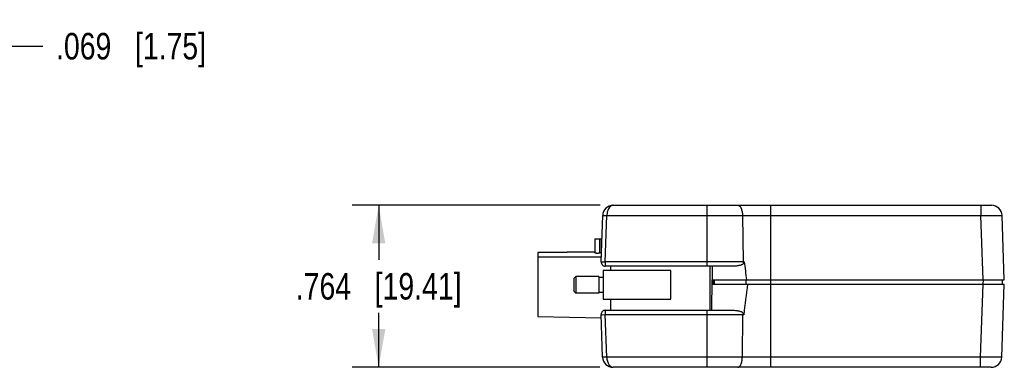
# Model space of a CAD drawing. Header units: inches. Extents: x 0 to 22, y 0 to 17.
# Tile 8 of 53: x 7.2 to 11.8, y 5.4 to 7.1. Entities that reach past the tile are written whole.
import ezdxf

# ---------------------------------------------------------------- set-up
doc = ezdxf.new("R2010")
doc.units = ezdxf.units.IN
doc.header["$LTSCALE"] = 1.21
doc.header["$MEASUREMENT"] = 0
doc.layers.get('0').update_dxf_attribs({"linetype": 'CONTINUOUS'})
doc.layers.add('02___PRT_ALL_AXES', color=7, linetype='CONTINUOUS')
doc.layers.add('DIMENSIONS', color=7, linetype='CONTINUOUS')
doc.styles.get("Standard").update_dxf_attribs({"font": 'txt', "width": 0.8})
doc.dimstyles.new('DIMSTYLE_1', dxfattribs={"dimtxt": 0.125, "dimasz": 0.18, "dimexe": 0.125, "dimexo": 0.0625, "dimgap": 0.0625, "dimtad": 0, "dimtih": 1, "dimtoh": 1, "dimdec": 3, "dimzin": 4, "dimdsep": 46, "dimtxsty": 'STANDARD', "dimblk": '_FILLED', "dimblk1": '_FILLED', "dimblk2": '_FILLED', "dimcen": 0.09, "dimadec": 0, "dimazin": 0, "dimtp": 0.001, "dimtm": 0.001, "dimtfac": 1, "dimtdec": 3, "dimtofl": 0, "dimtmove": 0, "dimatfit": 3, "dimldrblk": '_FILLED', "dimfxl": 1, "dimtolj": 1, "dimtzin": 4, "dimarcsym": 0})

# ---------------------------------------------------------------- blocks, each defined once
blk = doc.blocks.new('_FILLED')
at = {"color": 0, "linetype": 'BYBLOCK'}
blk.add_solid([(0, 0), (-1, 0.174), (-1, -0.174)], dxfattribs=at)
blk = doc.blocks.new('*D2')
at = {"layer": 'DIMENSIONS', "color": 2, "linetype": 'CONTINUOUS'}
for p, q in [((9.9224, 6.1831), (8.7549, 6.1831)), ((8.8799, 6.1831), (8.8799, 5.9261)), ((8.8799, 5.4191), (8.8799, 5.6761)), ((9.9217, 5.4191), (8.7549, 5.4191))]:
    blk.add_line(p, q, dxfattribs=at)
at = {"layer": 'DIMENSIONS', "color": 2, "linetype": 'CONTINUOUS', "xscale": 0.18, "yscale": 0.18, "zscale": 0.18}
for p, rotation in [((8.8799, 6.1831), 90), ((8.8799, 5.4191), 270)]:
    blk.add_blockref('_FILLED', p, dxfattribs=dict(at, rotation=rotation))
at = {"layer": 'DIMENSIONS', "color": 2, "linetype": 'CONTINUOUS', "insert": (8.8799, 5.8636), "char_height": 0.125, "width": 1.225, "attachment_point": 2, "line_spacing_factor": 0.9}
blk.add_mtext('.764{\\Ftxt.shx;\\W1.000000;\\H0.125000; }[19.41]', dxfattribs=at)
blk = doc.blocks.new('*D11')
at = {"layer": 'DIMENSIONS', "color": 2, "linetype": 'CONTINUOUS'}
for p, q in [((6.8869, 6.0524), (6.8869, 7.0581)), ((6.9558, 5.9382), (6.9558, 7.0581)), ((6.8869, 6.9331), (6.5269, 6.9331)), ((6.9558, 6.9331), (7.2979, 6.9331))]:
    blk.add_line(p, q, dxfattribs=at)
at = {"layer": 'DIMENSIONS', "color": 2, "linetype": 'CONTINUOUS', "xscale": 0.18, "yscale": 0.18, "zscale": 0.18}
blk.add_blockref('_FILLED', (6.8869, 6.9331), dxfattribs=at)
at = {"layer": 'DIMENSIONS', "color": 2, "linetype": 'CONTINUOUS', "xscale": 0.18, "yscale": 0.18, "zscale": 0.18, "rotation": 180}
blk.add_blockref('_FILLED', (6.9558, 6.9331), dxfattribs=at)
at = {"layer": 'DIMENSIONS', "color": 2, "linetype": 'CONTINUOUS', "insert": (7.3604, 6.9956), "char_height": 0.125, "width": 1.125, "attachment_point": 1, "line_spacing_factor": 0.9}
blk.add_mtext('.069{\\Ftxt.shx;\\W1.000000;\\H0.125000; }[1.75]', dxfattribs=at)

msp = doc.modelspace()

# ---------------------------------------------------------------- linework, layer by layer
at = {"color": 7, "linetype": 'CONTINUOUS'}
for p, q in [((9.9849, 6.1831), (11.7658, 6.1831)), ((10.4264, 5.8961), (10.4264, 6.1831)), ((10.7263, 5.4191), (10.7263, 6.1831)), ((11.7158, 6.1831), (11.7158, 6.1348)), ((9.9273, 5.9168), (9.9349, 6.1348)), ((9.9473, 5.9168), (9.9549, 6.1348)), ((9.9549, 6.1348), (11.7158, 6.1348)), ((10.5932, 6.1348), (10.5965, 5.9168)), ((11.7264, 5.8311), (11.7158, 6.1348)), ((11.8264, 5.8311), (11.8158, 6.1348)), ((9.8976, 6.0244), (9.8976, 5.9603)), ((9.8976, 6.0244), (9.9311, 6.0244)), ((9.9202, 6.0244), (9.9202, 5.9589)), ((9.9275, 6.0244), (9.9275, 5.9603)), ((9.6299, 5.9603), (9.6299, 5.6583)), ((9.7677, 5.9603), (9.6299, 5.9603)), ((9.6299, 5.9405), (9.9281, 5.9405)), ((9.7677, 5.9603), (9.7677, 5.9622)), ((9.8976, 5.9622), (9.7677, 5.9622)), ((9.9288, 5.9603), (9.9275, 5.9603)), ((9.9473, 5.9168), (9.9473, 5.8961)), ((10.6013, 5.9168), (9.9473, 5.9168)), ((10.5501, 5.8961), (9.9473, 5.8961)), ((9.9724, 5.8961), (9.9724, 5.8757)), ((10.4409, 5.6881), (10.4409, 5.8961)), ((10.4497, 5.8961), (10.4509, 5.8311)), ((9.937, 5.8757), (9.937, 5.7399)), ((10.2559, 5.8757), (9.937, 5.8757)), ((10.2559, 5.7399), (10.2559, 5.8757)), ((10.4484, 5.6881), (10.4509, 5.8311)), ((10.4505, 5.8111), (11.8264, 5.8111)), ((10.4509, 5.8311), (11.8264, 5.8311)), ((10.4559, 5.8311), (10.4555, 5.8111)), ((10.4612, 5.8111), (10.4609, 5.8311)), ((10.6103, 5.8111), (10.6103, 5.8311)), ((11.7144, 5.4673), (11.7264, 5.8111)), ((11.7264, 5.8311), (11.726, 5.8111)), ((11.8144, 5.4673), (11.8264, 5.8111)), ((11.8164, 5.8311), (11.816, 5.8111)), ((9.937, 5.7399), (10.2559, 5.7399)), ((9.9724, 5.7399), (9.9724, 5.6881)), ((9.6299, 5.6583), (9.9277, 5.6531)), ((9.9272, 5.6688), (9.9272, 5.6674)), ((9.9342, 5.4673), (9.9272, 5.6674)), ((9.9328, 5.6671), (9.9472, 5.6674)), ((9.9472, 5.6881), (9.9472, 5.6674)), ((9.9472, 5.6881), (10.5472, 5.6881)), ((9.9542, 5.4673), (9.9472, 5.6674)), ((9.9472, 5.6674), (10.5989, 5.6674)), ((10.4264, 5.4191), (10.4264, 5.6881)), ((10.5926, 5.4673), (10.5956, 5.6674)), ((11.7144, 5.4673), (9.9542, 5.4673)), ((11.7144, 5.4191), (11.7144, 5.4673)), ((11.7644, 5.4191), (9.9842, 5.4191))]:
    msp.add_line(p, q, dxfattribs=at)
for centre, radius, start, end in [((9.9849, 6.1331), 0.05, 90, 178.017), ((11.7658, 6.1331), 0.05, 2, 90), ((9.9473, 5.9161), 0.02, 178, 270), ((18.3747, 6.8724), 7.8319, 187.00811, 187.64021), ((18.0421, 4.7676), 7.4974, 172.00005, 173.10755), ((9.9472, 5.6681), 0.02, 90, 182), ((9.9842, 5.4691), 0.05, 181.983, 270), ((11.7644, 5.4691), 0.05, 270.0009, 358)]:
    msp.add_arc(centre, radius, start, end, dxfattribs=at)
for points, knots in [([(9.9849, 6.1831), (9.984, 6.1831), (9.9822, 6.1829), (9.9795, 6.1823), (9.9768, 6.1813), (9.9733, 6.1794), (9.97, 6.1766), (9.967, 6.1733), (9.9639, 6.1691), (9.9606, 6.163), (9.9576, 6.1545), (9.9559, 6.1467), (9.9551, 6.14), (9.9549, 6.1366), (9.9549, 6.1348)], [0, 0, 0, 0, 0.043405, 0.087405, 0.132745, 0.180107, 0.282715, 0.338919, 0.398705, 0.529559, 0.675297, 0.833701, 0.916345, 1, 1, 1, 1]), ([(10.5718, 6.1831), (10.5725, 6.1831), (10.5739, 6.1829), (10.5759, 6.1822), (10.578, 6.181), (10.5799, 6.1794), (10.5818, 6.1774), (10.5835, 6.175), (10.5852, 6.1722), (10.5867, 6.169), (10.5881, 6.1655), (10.5898, 6.1603), (10.5915, 6.1532), (10.5928, 6.1442), (10.5931, 6.138), (10.5932, 6.1348)], [0, 0, 0, 0, 0.036466, 0.074439, 0.115095, 0.159346, 0.207793, 0.26079, 0.318435, 0.380649, 0.44724, 0.517871, 0.669523, 0.83186, 1, 1, 1, 1]), ([(9.9349, 6.1348), (9.9349, 6.1349), (9.9349, 6.1349), (9.935, 6.1349), (9.9351, 6.135), (9.9353, 6.135), (9.9355, 6.135), (9.9358, 6.135), (9.9361, 6.135), (9.9366, 6.135), (9.9373, 6.1351), (9.9388, 6.1351), (9.941, 6.1351), (9.9439, 6.1351), (9.9467, 6.1351), (9.9491, 6.135), (9.9517, 6.1349), (9.9536, 6.1348), (9.9549, 6.1348)], [0, 0, 0, 0, 0.003313, 0.00758, 0.013796, 0.022242, 0.032989, 0.046053, 0.061429, 0.079083, 0.120996, 0.171337, 0.295363, 0.446335, 0.618582, 0.710723, 0.805734, 1, 1, 1, 1]), ([(11.7158, 6.1348), (11.7223, 6.1349), (11.732, 6.1351), (11.7447, 6.1353), (11.7539, 6.1354), (11.7628, 6.1354), (11.7711, 6.1355), (11.779, 6.1355), (11.7862, 6.1356), (11.7928, 6.1355), (11.7978, 6.1355), (11.8014, 6.1355), (11.8039, 6.1354), (11.8061, 6.1354), (11.8081, 6.1354), (11.8098, 6.1353), (11.8114, 6.1353), (11.8127, 6.1352), (11.8137, 6.1351), (11.8146, 6.1351), (11.8151, 6.135), (11.8155, 6.135), (11.8156, 6.1349), (11.8157, 6.1349), (11.8157, 6.1349), (11.8158, 6.1348), (11.8158, 6.1348)], [0, 0, 0, 0, 0.19493, 0.290087, 0.382404, 0.471032, 0.555139, 0.63391, 0.706569, 0.772434, 0.830857, 0.857105, 0.881295, 0.903363, 0.923253, 0.940923, 0.956335, 0.969452, 0.980235, 0.988665, 0.994737, 0.996891, 0.998463, 0.999035, 0.999472, 1, 1, 1, 1]), ([(9.9202, 5.9589), (9.9196, 5.9585), (9.9178, 5.9576), (9.9147, 5.9567), (9.911, 5.9562), (9.907, 5.9562), (9.9034, 5.9568), (9.9004, 5.9579), (9.8985, 5.9589), (9.8976, 5.9599), (9.8976, 5.9603)], [0, 0, 0, 0, 0.101024, 0.237896, 0.399373, 0.56855, 0.725855, 0.85562, 0.947873, 1, 1, 1, 1]), ([(9.9202, 5.9589), (9.9206, 5.9592), (9.9215, 5.9596), (9.924, 5.9602), (9.926, 5.9603), (9.9275, 5.9603)], [0, 0, 0, 0, 0.176477, 0.411212, 1, 1, 1, 1]), ([(9.9273, 5.9168), (9.9273, 5.9168), (9.9273, 5.9168), (9.9274, 5.9168), (9.9274, 5.9169), (9.9275, 5.9169), (9.9278, 5.9169), (9.9282, 5.917), (9.9289, 5.917), (9.9297, 5.917), (9.9307, 5.9171), (9.9319, 5.9171), (9.9332, 5.9171), (9.9347, 5.9171), (9.9368, 5.917), (9.9397, 5.917), (9.9434, 5.9169), (9.946, 5.9168), (9.9473, 5.9168)], [0, 0, 0, 0, 0.002087, 0.003817, 0.006087, 0.012317, 0.020847, 0.044829, 0.077959, 0.119916, 0.170295, 0.228674, 0.294474, 0.367023, 0.445641, 0.618103, 0.805487, 1, 1, 1, 1]), ([(10.5953, 5.9061), (10.5938, 5.9049), (10.5904, 5.9029), (10.5849, 5.9007), (10.5793, 5.899), (10.5735, 5.8978), (10.5677, 5.897), (10.5599, 5.8963), (10.554, 5.8961), (10.5501, 5.8961)], [0, 0, 0, 0, 0.124974, 0.249964, 0.374975, 0.499987, 0.625, 0.750013, 1, 1, 1, 1]), ([(10.5965, 5.9168), (10.5965, 5.9149), (10.5963, 5.9113), (10.5957, 5.9078), (10.5953, 5.9061)], [0, 0, 0, 0, 0.514121, 1, 1, 1, 1]), ([(10.6013, 5.9168), (10.6013, 5.9163), (10.6013, 5.9152), (10.6011, 5.9136), (10.6005, 5.9121), (10.5998, 5.9106), (10.5988, 5.9094), (10.5974, 5.9078), (10.5962, 5.9067), (10.5953, 5.9061)], [0, 0, 0, 0, 0.124898, 0.250567, 0.375745, 0.500716, 0.625921, 0.750819, 1, 1, 1, 1]), ([(9.9272, 5.6674), (9.9272, 5.6674), (9.9273, 5.6673), (9.9273, 5.6673), (9.9275, 5.6673), (9.9277, 5.6672), (9.9281, 5.6672), (9.9287, 5.6672), (9.9295, 5.6671), (9.9305, 5.6671), (9.9316, 5.6671), (9.9324, 5.6671), (9.9328, 5.6671)], [0, 0, 0, 0, 0.007182, 0.020728, 0.041848, 0.070785, 0.152152, 0.264465, 0.406794, 0.577898, 0.776237, 1, 1, 1, 1]), ([(10.5472, 5.6881), (10.5513, 5.6881), (10.5576, 5.6879), (10.5659, 5.6871), (10.572, 5.6861), (10.5781, 5.6848), (10.5831, 5.6832), (10.5869, 5.6816), (10.5897, 5.6802), (10.5924, 5.6786), (10.594, 5.6773), (10.5948, 5.6766)], [0, 0, 0, 0, 0.249937, 0.374926, 0.499914, 0.624897, 0.749878, 0.812385, 0.874898, 0.937488, 1, 1, 1, 1]), ([(10.5948, 5.6766), (10.5951, 5.6751), (10.5955, 5.672), (10.5956, 5.669), (10.5956, 5.6674)], [0, 0, 0, 0, 0.490204, 1, 1, 1, 1]), ([(10.5948, 5.6766), (10.5954, 5.676), (10.5963, 5.675), (10.5973, 5.6736), (10.598, 5.6725), (10.5985, 5.6713), (10.5989, 5.6696), (10.599, 5.6682), (10.5989, 5.6674)], [0, 0, 0, 0, 0.249607, 0.374657, 0.499893, 0.624989, 0.750232, 1, 1, 1, 1]), ([(9.9542, 5.4673), (9.9529, 5.4672), (9.951, 5.4672), (9.9484, 5.4672), (9.9466, 5.4671), (9.9448, 5.4671), (9.9431, 5.4671), (9.9416, 5.4671), (9.9401, 5.467), (9.9388, 5.4671), (9.9376, 5.4671), (9.9368, 5.4671), (9.9362, 5.4671), (9.9358, 5.4671), (9.9354, 5.4671), (9.9351, 5.4672), (9.9348, 5.4672), (9.9346, 5.4672), (9.9345, 5.4673), (9.9344, 5.4673), (9.9343, 5.4673), (9.9343, 5.4673), (9.9342, 5.4673), (9.9342, 5.4673), (9.9342, 5.4673), (9.9342, 5.4673)], [0, 0, 0, 0, 0.194576, 0.289789, 0.382113, 0.470659, 0.554642, 0.633288, 0.705871, 0.771707, 0.830109, 0.880508, 0.902576, 0.922491, 0.940209, 0.955688, 0.968898, 0.979815, 0.98841, 0.991828, 0.994652, 0.996881, 0.998509, 0.99954, 1, 1, 1, 1]), ([(9.9542, 5.4674), (9.9542, 5.4656), (9.9544, 5.4622), (9.9552, 5.4555), (9.9569, 5.4477), (9.9599, 5.4392), (9.9632, 5.433), (9.9663, 5.4289), (9.9693, 5.4255), (9.9726, 5.4228), (9.9761, 5.4208), (9.9788, 5.4198), (9.9815, 5.4192), (9.9833, 5.4191), (9.9842, 5.4191)], [0, 0, 0, 0, 0.08365, 0.166293, 0.324697, 0.470435, 0.601295, 0.661085, 0.717293, 0.819902, 0.867262, 0.9126, 0.956598, 1, 1, 1, 1]), ([(10.5712, 5.4191), (10.5719, 5.4191), (10.5733, 5.4192), (10.5753, 5.42), (10.5774, 5.4211), (10.5793, 5.4227), (10.5812, 5.4248), (10.5829, 5.4272), (10.5846, 5.43), (10.5861, 5.4332), (10.5875, 5.4367), (10.5892, 5.4418), (10.5909, 5.4489), (10.5922, 5.4579), (10.5925, 5.4642), (10.5926, 5.4673)], [0, 0, 0, 0, 0.036466, 0.074439, 0.115095, 0.159346, 0.207793, 0.26079, 0.318435, 0.380649, 0.44724, 0.517871, 0.669523, 0.83186, 1, 1, 1, 1]), ([(11.8144, 5.4673), (11.8144, 5.4673), (11.8143, 5.4673), (11.8143, 5.4673), (11.8142, 5.4672), (11.8141, 5.4672), (11.8137, 5.4672), (11.8132, 5.4671), (11.8123, 5.467), (11.8113, 5.467), (11.81, 5.4669), (11.8084, 5.4668), (11.8067, 5.4668), (11.8047, 5.4668), (11.8025, 5.4667), (11.8001, 5.4667), (11.7964, 5.4667), (11.7914, 5.4666), (11.7848, 5.4666), (11.7776, 5.4666), (11.7697, 5.4667), (11.7614, 5.4667), (11.7525, 5.4668), (11.7433, 5.4669), (11.7306, 5.4671), (11.7209, 5.4672), (11.7144, 5.4673)], [0, 0, 0, 0, 0.000528, 0.000965, 0.001537, 0.003109, 0.005263, 0.011335, 0.019765, 0.030548, 0.043665, 0.059077, 0.076747, 0.096637, 0.118705, 0.142895, 0.169143, 0.227566, 0.293431, 0.36609, 0.444861, 0.528968, 0.617596, 0.709913, 0.80507, 1, 1, 1, 1])]:
    msp.add_open_spline(points, degree=3, knots=knots, dxfattribs=at)
at = {"layer": '02___PRT_ALL_AXES', "color": 7, "linetype": 'CONTINUOUS'}
for p, q in [((9.8088, 5.8472), (9.7992, 5.8375)), ((9.8088, 5.8472), (9.8088, 5.7685)), ((9.9173, 5.8472), (9.8088, 5.8472)), ((9.9173, 5.8472), (9.9173, 5.7685)), ((9.937, 5.8433), (9.9173, 5.8433)), ((9.7992, 5.8375), (9.7992, 5.7781)), ((9.8088, 5.7685), (9.7992, 5.7781)), ((9.9173, 5.7685), (9.8088, 5.7685)), ((9.937, 5.7724), (9.9173, 5.7724))]:
    msp.add_line(p, q, dxfattribs=at)

# ---------------------------------------------------------------- dimensions: what is measured, and where the dimension line sits
at = {"layer": 'DIMENSIONS', "color": 2, "linetype": 'CONTINUOUS'}
dim = msp.add_linear_dim(base=(6.9558, 6.9331), p1=(6.8869, 5.9899), p2=(6.9558, 5.8757), dimstyle='DIMSTYLE_1', dxfattribs=at)
dim.commit()
dim.dimension.update_dxf_attribs({"geometry": '*D11', "text_midpoint": (7.9229, 6.9331), "dimtype": 160})
dim = msp.add_linear_dim(base=(8.8799, 6.1831), p1=(9.9842, 5.4191), p2=(9.9849, 6.1831), angle=90, dimstyle='DIMSTYLE_1', dxfattribs=at)
dim.commit()
dim.dimension.update_dxf_attribs({"geometry": '*D2', "text_midpoint": (8.8799, 5.8011), "dimtype": 160})

doc.saveas('drawing.dxf')
